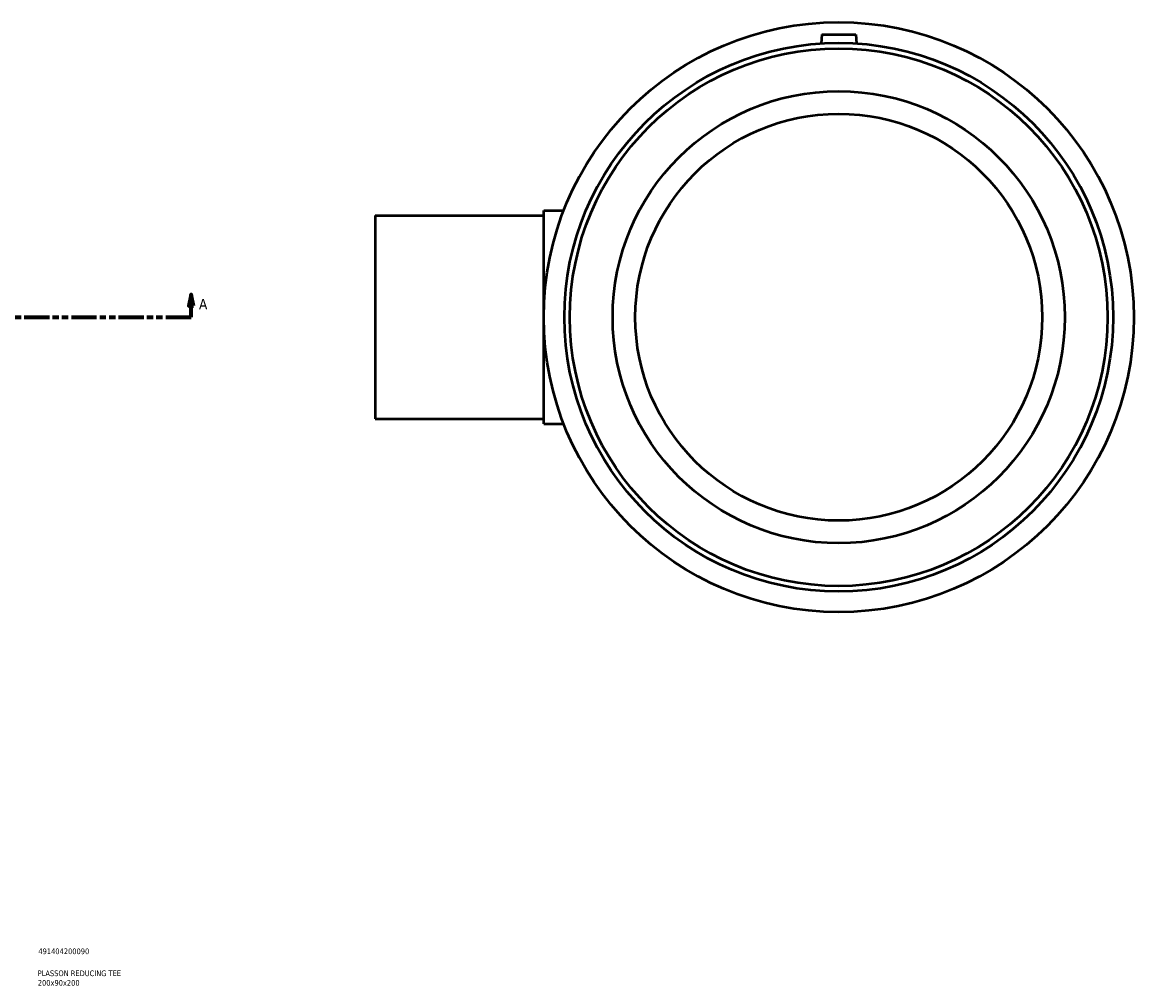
# Model space of a CAD drawing. Header units: millimetres. Extents: x -381 to 1578, y -260 to 1255.
# Tile 6 of 7: x 848 to 1340, y 79 to 505. Entities that reach past the tile are written whole.
import ezdxf

# ---------------------------------------------------------------- set-up
doc = ezdxf.new("R2010")
doc.units = ezdxf.units.MM
doc.linetypes.add('DOUBLE_DASH_CHAIN', pattern=[1.2403, 0.6614, -0.0827, 0.1654, -0.0827, 0.1654, -0.0827])
for name, color, linetype, lineweight in [('Section Line (ANSI)', 7, 'DOUBLE_DASH_CHAIN', 70), ('Title (ISO)', 7, 'Continuous', 50), ('Visible (ANSI)', 7, 'Continuous', 50)]:
    doc.layers.add(name, color=color, linetype=linetype, lineweight=lineweight)
doc.styles.add('Label Text (ANSI)', font='tahoma.ttf')
doc.styles.add('Note Text (ISO)', font='tahoma.ttf')

# ---------------------------------------------------------------- blocks, each defined once
blk = doc.blocks.new('Title Blocks ISO')
at = {"layer": 'Title (ISO)', "color": 232, "true_color": 0xca0064, "style": 'Note Text (ISO)'}
for tag, p in [('PART_NUMBER_001', (34.16, 73.13)), ('DESCRIPTION_001', (33.84, 63.4)), ('DESCRIPTION_002', (33.91, 59.18))]:
    blk.add_attdef(tag, p, '', height=2.5, dxfattribs=at)
blk = doc.blocks.new('2dTransSection0')
at = {"layer": 'Section Line (ANSI)', "linetype": 'Continuous'}
for p, q in [((223.33, 384.93), (222.33, 379.93)), ((223.33, 379.93), (223.33, 384.93)), ((224.33, 379.93), (223.33, 384.93)), ((922.73, 384.93), (921.73, 379.93)), ((922.73, 379.93), (922.73, 384.93)), ((923.73, 379.93), (922.73, 384.93)), ((222.33, 379.93), (224.33, 379.93)), ((223.33, 374.93), (223.33, 379.93)), ((921.73, 379.93), (923.73, 379.93)), ((922.73, 374.93), (922.73, 379.93)), ((223.33, 374.93), (234.58, 374.93)), ((911.48, 374.93), (922.73, 374.93))]:
    blk.add_line(p, q, dxfattribs=at)
at = {"layer": 'Section Line (ANSI)', "linetype": 'DOUBLE_DASH_CHAIN', "ltscale": 16.812849}
blk.add_line((223.33, 374.93), (922.73, 374.93), dxfattribs=at)
at = {"layer": 'Section Line (ANSI)', "linetype": 'Continuous', "flags": 128}
for points in [[(224.33, 379.93), (223.33, 384.93), (222.33, 379.93), (224.33, 379.93)], [(923.73, 379.93), (922.73, 384.93), (921.73, 379.93), (923.73, 379.93)]]:
    blk.add_lwpolyline(points, dxfattribs=at)
at = {"layer": 'Section Line (ANSI)'}
for points in [[(224.33, 379.93), (223.33, 384.93), (222.33, 379.93), (224.33, 379.93)], [(923.73, 379.93), (922.73, 384.93), (921.73, 379.93), (923.73, 379.93)]]:
    blk.add_solid(points, dxfattribs=at)
at = {"layer": 'Section Line (ANSI)', "char_height": 4.57, "attachment_point": 7, "style": 'Label Text (ANSI)'}
for insert in [(215.97, 378.43), (926.2, 378.43)]:
    blk.add_mtext('A', dxfattribs=dict(at, insert=insert))

msp = doc.modelspace()

# ---------------------------------------------------------------- linework, layer by layer
at = {"layer": 'Visible (ANSI)'}
for p, q in [((1201.714, 499.927), (1201.374, 496.039)), ((1201.714, 499.927), (1216.714, 499.927)), ((1216.714, 499.927), (1217.054, 496.039)), ((1004.214, 419.927), (1004.214, 329.927)), ((1004.214, 419.927), (1078.714, 419.927)), ((1078.714, 327.677), (1078.714, 422.177)), ((1078.714, 422.177), (1087.568, 422.177)), ((1004.214, 329.927), (1078.714, 329.927)), ((1078.714, 327.677), (1087.568, 327.677))]:
    msp.add_line(p, q, dxfattribs=at)
for radius in [130.5, 121.365, 118.938, 100, 90]:
    msp.add_circle((1209.214, 374.927), radius, dxfattribs=at)

# ---------------------------------------------------------------- block references
msp.add_blockref('Title Blocks ISO', (821, 20)).add_auto_attribs({'PART_NUMBER_001': '491404200090', 'DESCRIPTION_001': 'PLASSON REDUCING TEE', 'DESCRIPTION_002': '200x90x200'})
at = {"layer": 'Section Line (ANSI)'}
msp.add_blockref('2dTransSection0', (0, 0), dxfattribs=at)

doc.saveas('drawing.dxf')
